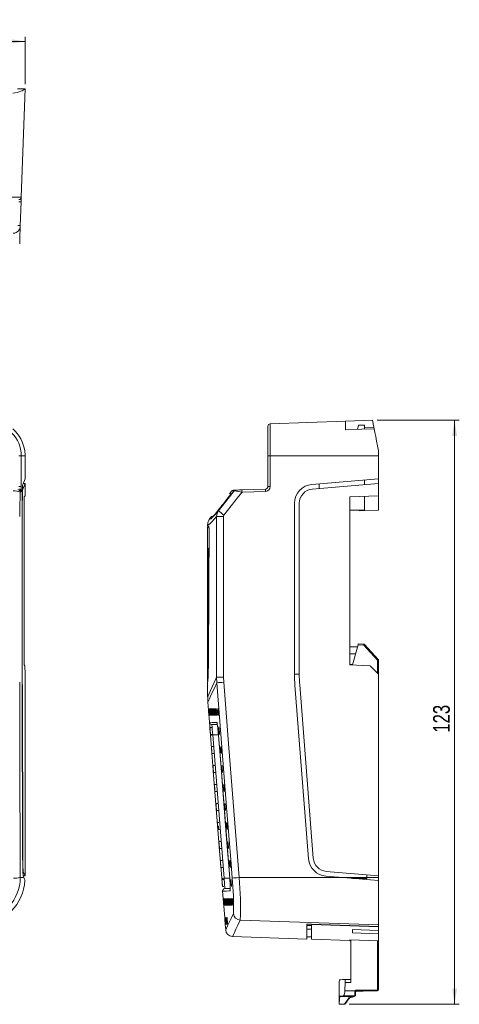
# Model space of a CAD drawing. Header units: millimetres. Extents: x 81 to 359, y 52 to 259.
# Tile 6 of 6: x 266 to 359, y 52 to 259. Entities that reach past the tile are written whole.
import ezdxf

# ---------------------------------------------------------------- set-up
doc = ezdxf.new("R2010")
doc.units = ezdxf.units.MM
doc.styles.add('SLDTEXTSTYLE0', font='TXT', dxfattribs={"width": 0.75})
doc.dimstyles.new('SLDDIMSTYLE0', dxfattribs={"dimtxt": 3.5, "dimasz": 3.302, "dimexe": 0, "dimexo": 0.0625, "dimgap": 0.875, "dimtad": 1, "dimrnd": 1e-09, "dimzin": 12, "dimdsep": 46, "dimtxsty": 'SLDTEXTSTYLE0', "dimsah": 1, "dimcen": 0.09, "dimadec": 0, "dimazin": 3, "dimtfac": 1, "dimtofl": 0, "dimtmove": 0, "dimatfit": 3, "dimfxl": 1, "dimfrac": 2, "dimtolj": 1, "dimtzin": 12, "dimarcsym": 0})
doc.dimstyles.new('SLDDIMSTYLE1', dxfattribs={"dimtxt": 3.5, "dimasz": 3.302, "dimexe": 0, "dimexo": 0.0625, "dimgap": 0.875, "dimtad": 1, "dimdec": 1, "dimrnd": 1e-09, "dimzin": 12, "dimdsep": 46, "dimtxsty": 'SLDTEXTSTYLE0', "dimsah": 1, "dimcen": 0.09, "dimadec": 0, "dimazin": 3, "dimtfac": 1, "dimtdec": 1, "dimtofl": 0, "dimtmove": 0, "dimatfit": 3, "dimfxl": 1, "dimfrac": 2, "dimtolj": 1, "dimtzin": 12, "dimarcsym": 0})

# ---------------------------------------------------------------- blocks, each defined once
blk = doc.blocks.new('*D1')
at = {"color": 7, "linetype": 'Continuous', "lineweight": 0}
for p, q in [((81.4, 245.49), (81.4, 255.49)), ((267.4, 245.49), (267.4, 255.49)), ((267.4, 254.49), (81.4, 254.49))]:
    blk.add_line(p, q, dxfattribs=at)
for points in [[(81.4, 254.49), (84.7, 253.98), (84.7, 255)], [(267.4, 254.49), (264.1, 255), (264.1, 253.98)]]:
    blk.add_solid(points, dxfattribs=at)
at = {"color": 7, "linetype": 'Continuous', "lineweight": 0, "insert": (170.49, 259, 8.39), "char_height": 3.5, "attachment_point": 1, "style": 'SLDTEXTSTYLE0'}
blk.add_mtext('186', dxfattribs=at)
blk = doc.blocks.new('*D2')
at = {"color": 7, "linetype": 'Continuous', "lineweight": 0}
for p, q in [((341.55, 174.69), (358.84, 174.69)), ((357.84, 51.71), (357.84, 174.69)), ((335.64, 51.71), (358.84, 51.71))]:
    blk.add_line(p, q, dxfattribs=at)
for points in [[(357.84, 174.69), (357.33, 171.38), (358.35, 171.38)], [(357.84, 51.71), (358.35, 55.01), (357.33, 55.01)]]:
    blk.add_solid(points, dxfattribs=at)
at = {"color": 7, "linetype": 'Continuous', "lineweight": 0, "insert": (353.33, 108.9, 0.1), "char_height": 3.5, "attachment_point": 1, "rotation": 90, "style": 'SLDTEXTSTYLE0'}
blk.add_mtext('123', dxfattribs=at)

msp = doc.modelspace()

# ---------------------------------------------------------------- linework, layer by layer
at = {"color": 7, "linetype": 'Continuous', "lineweight": 15}
for p, q in [((265.812, 244.492), (267.331, 244.492)), ((266.601, 221.674), (267.398, 244.492)), ((267.398, 244.492), (267.331, 244.492)), ((259.898, 221.674), (266.601, 221.674)), ((266.567, 220.709), (266.393, 215.731)), ((319.02, 173.934), (334.838, 174.486)), ((334.838, 174.486), (340.547, 174.686)), ((334.838, 172.691), (334.838, 174.486)), ((340.841, 173.211), (340.547, 174.686)), ((318.538, 167.231), (318.538, 173.434)), ((319.02, 173.934), (319.02, 167.231)), ((337.599, 173.686), (337.416, 172.771)), ((338.838, 173.686), (337.599, 173.686)), ((338.838, 173.686), (338.838, 172.824)), ((340.841, 173.211), (338.838, 173.177)), ((338.838, 172.824), (340.904, 172.896)), ((340.841, 173.211), (340.904, 172.896)), ((340.904, 172.896), (340.908, 172.88)), ((341.838, 167.231), (341.838, 168.231)), ((266.101, 167.231), (266.601, 167.231)), ((266.601, 167.231), (266.601, 160.714)), ((266.601, 167.231), (267.398, 167.231)), ((267.398, 162.381), (267.398, 167.231)), ((318.538, 167.231), (319.02, 167.231)), ((318.538, 160.714), (318.538, 167.231)), ((319.02, 167.231), (319.02, 160.714)), ((319.02, 167.231), (341.838, 167.231)), ((341.838, 162.381), (341.838, 167.231)), ((266.907, 161.192), (267.398, 162.381)), ((327.8, 161.192), (341.838, 162.381)), ((338.838, 162.127), (338.838, 161.123)), ((341.838, 162.381), (341.838, 161.378)), ((266.101, 160.714), (266.601, 160.714)), ((266.567, 159.714), (266.393, 159.54)), ((267.398, 161.378), (266.91, 160.195)), ((266.984, 161.378), (267.398, 161.378)), ((267.398, 158.802), (267.398, 161.378)), ((310.91, 159.824), (310.443, 159.233)), ((313.076, 160.04), (318.055, 160.214)), ((318.055, 159.714), (313.076, 159.54)), ((318.538, 160.714), (319.02, 160.714)), ((341.838, 161.378), (327.884, 160.195)), ((329.338, 160.318), (329.338, 161.322)), ((341.838, 158.802), (341.838, 161.378)), ((267.398, 158.802), (267.187, 158.592)), ((267.187, 158.592), (267.187, 123.21)), ((310.458, 158.731), (308.458, 156.131)), ((310.847, 159.261), (309.103, 157.055)), ((309.378, 157.403), (310.394, 158.687)), ((309.378, 157.403), (310.394, 158.687)), ((310.101, 158.317), (309.378, 157.403)), ((310.101, 158.317), (309.378, 157.403)), ((309.381, 157.403), (310.396, 158.687)), ((310.103, 158.317), (309.381, 157.403)), ((309.383, 157.403), (309.578, 157.65)), ((310.107, 158.317), (309.386, 157.403)), ((309.387, 157.403), (310.399, 158.687)), ((309.395, 157.403), (310.405, 158.687)), ((310.113, 158.317), (309.395, 157.403)), ((309.604, 157.666), (309.398, 157.403)), ((309.399, 157.403), (309.605, 157.666)), ((310.122, 158.317), (309.406, 157.403)), ((309.407, 157.403), (310.412, 158.687)), ((309.578, 157.65), (309.577, 157.65)), ((309.771, 157.88), (309.603, 157.666)), ((309.603, 157.666), (309.604, 157.666)), ((309.605, 157.666), (309.604, 157.666)), ((309.605, 157.666), (309.606, 157.666)), ((309.606, 157.666), (309.774, 157.88)), ((309.699, 157.798), (309.675, 157.768)), ((309.718, 157.798), (309.695, 157.77)), ((310.394, 158.671), (309.771, 157.88)), ((309.773, 157.88), (309.771, 157.88)), ((309.772, 157.88), (310.108, 158.308)), ((309.773, 157.88), (309.772, 157.88)), ((309.773, 157.88), (310.394, 158.671)), ((310.108, 158.308), (309.773, 157.88)), ((309.774, 157.88), (309.773, 157.88)), ((309.773, 157.88), (309.773, 157.88)), ((309.844, 157.96), (309.821, 157.93)), ((309.998, 158.177), (309.841, 157.977)), ((310.401, 158.671), (309.844, 157.96)), ((310.133, 158.358), (309.938, 158.111)), ((310.135, 158.358), (309.94, 158.111)), ((309.94, 158.111), (310.103, 158.317)), ((310.139, 158.358), (309.944, 158.111)), ((310.145, 158.358), (309.95, 158.111)), ((310.153, 158.358), (309.959, 158.111)), ((310.133, 158.358), (309.96, 158.139)), ((310.028, 158.194), (310.208, 158.424)), ((310.09, 158.3), (310.071, 158.275)), ((310.13, 158.345), (310.102, 158.308)), ((310.109, 158.308), (310.108, 158.308)), ((310.133, 158.358), (310.133, 158.358)), ((310.141, 158.358), (310.31, 158.572)), ((310.208, 158.424), (310.209, 158.424)), ((310.209, 158.424), (310.402, 158.671)), ((310.394, 158.687), (310.394, 158.687)), ((310.394, 158.687), (310.394, 158.687)), ((310.394, 158.671), (310.394, 158.671)), ((310.396, 158.687), (310.395, 158.687)), ((310.399, 158.687), (310.399, 158.687)), ((310.402, 158.671), (310.401, 158.671)), ((310.405, 158.687), (310.405, 158.687)), ((310.412, 158.687), (310.412, 158.687)), ((310.446, 159.231), (310.84, 159.231)), ((341.838, 158.802), (335.803, 158.592)), ((335.803, 158.592), (335.803, 123.21)), ((338.838, 158.698), (338.838, 155.731)), ((341.838, 155.731), (341.838, 158.802)), ((266.779, 121.238), (266.779, 157.206)), ((266.814, 157.206), (266.814, 121.238)), ((308.087, 155.771), (307.465, 154.985)), ((308.087, 155.771), (309.103, 157.055)), ((309.103, 157.055), (308.087, 155.771)), ((308.087, 155.771), (308.087, 155.771)), ((308.087, 155.771), (308.087, 155.771)), ((309.103, 157.055), (309.103, 157.055)), ((309.468, 157.517), (309.364, 157.386)), ((309.378, 157.403), (309.378, 157.403)), ((309.378, 157.403), (309.378, 157.403)), ((309.381, 157.403), (309.383, 157.403)), ((309.381, 157.403), (309.381, 157.403)), ((309.386, 157.403), (309.387, 157.403)), ((309.395, 157.403), (309.395, 157.403)), ((309.398, 157.403), (309.399, 157.403)), ((309.406, 157.403), (309.407, 157.403)), ((324.138, 121.238), (324.138, 157.206)), ((325.138, 157.206), (325.138, 121.238)), ((338.838, 155.731), (335.803, 155.731)), ((337.815, 155.731), (337.84, 155.591)), ((337.84, 155.591), (341.838, 155.731)), ((306.627, 154.41), (306.226, 153.903)), ((306.929, 154.41), (306.627, 154.41)), ((306.932, 154.411), (306.929, 154.41)), ((307.728, 154.416), (309.175, 154.416)), ((305.831, 152.396), (306.11, 152.392)), ((305.835, 152.714), (305.835, 152.396)), ((305.835, 152.162), (305.835, 147.731)), ((305.939, 131.731), (305.938, 146.731)), ((305.836, 130.731), (305.836, 119.818)), ((335.803, 126.945), (337.383, 126.945)), ((337.504, 127.394), (336.375, 123.18)), ((338.709, 127.331), (337.504, 127.394)), ((337.557, 127.592), (338.716, 127.531)), ((341.641, 124.178), (338.709, 127.331)), ((338.852, 127.467), (341.784, 124.314)), ((335.803, 125.471), (336.988, 125.471)), ((267.187, 123.21), (267.337, 122.985)), ((267.337, 122.985), (267.398, 121.244)), ((335.803, 123.274), (336.4, 123.274)), ((335.803, 123.21), (340.097, 122.985)), ((340.097, 122.985), (341.838, 121.244)), ((341.838, 124.178), (341.641, 124.178)), ((341.838, 124.178), (341.838, 121.244)), ((267.398, 78.75), (267.398, 121.244)), ((307.775, 119.405), (307.728, 120.585)), ((309.175, 120.585), (309.216, 119.522)), ((325.138, 121.244), (324.138, 121.244)), ((341.838, 78.75), (341.838, 121.244)), ((266.883, 82.359), (266.783, 118.893)), ((266.818, 118.971), (266.918, 82.438)), ((305.836, 119.574), (305.837, 116.493)), ((327.094, 82.359), (324.229, 118.893)), ((325.226, 118.971), (328.091, 82.438)), ((305.882, 115.312), (306.213, 111.086)), ((306.64, 109.981), (306.339, 109.981)), ((306.456, 108.481), (306.757, 108.481)), ((306.757, 108.481), (306.806, 108.481)), ((306.806, 108.481), (306.874, 108.481)), ((306.928, 108.421), (307.943, 108.421)), ((308.122, 108.382), (308.123, 108.382)), ((306.937, 105.981), (306.635, 105.981)), ((306.976, 105.981), (306.937, 105.981)), ((307.034, 105.981), (306.976, 105.981)), ((306.752, 104.481), (307.054, 104.481)), ((307.054, 104.481), (307.093, 104.481)), ((307.093, 104.481), (307.194, 104.481)), ((307.268, 101.981), (306.966, 101.981)), ((307.316, 101.981), (307.268, 101.981)), ((307.385, 101.981), (307.316, 101.981)), ((307.083, 100.481), (307.384, 100.481)), ((307.384, 100.481), (307.433, 100.481)), ((307.433, 100.481), (307.501, 100.481)), ((307.564, 97.981), (307.263, 97.981)), ((307.603, 97.981), (307.564, 97.981)), ((307.662, 97.981), (307.603, 97.981)), ((307.379, 96.481), (307.681, 96.481)), ((307.681, 96.481), (307.72, 96.481)), ((307.72, 96.481), (307.821, 96.481)), ((307.895, 93.981), (307.593, 93.981)), ((307.944, 93.981), (307.895, 93.981)), ((308.012, 93.981), (307.944, 93.981)), ((307.71, 92.481), (308.012, 92.481)), ((308.012, 92.481), (308.06, 92.481)), ((308.06, 92.481), (308.129, 92.481)), ((308.191, 89.981), (307.89, 89.981)), ((308.007, 88.481), (308.308, 88.481)), ((308.522, 85.981), (308.221, 85.981)), ((308.571, 85.981), (308.522, 85.981)), ((308.639, 85.981), (308.571, 85.981)), ((308.337, 84.481), (308.639, 84.481)), ((308.639, 84.481), (308.688, 84.481)), ((308.688, 84.481), (308.756, 84.481)), ((308.819, 81.981), (308.517, 81.981)), ((308.858, 81.981), (308.819, 81.981)), ((308.916, 81.981), (308.858, 81.981)), ((308.994, 81.981), (308.916, 81.981)), ((267.013, 79.683), (267.398, 78.75)), ((308.634, 80.481), (308.935, 80.481)), ((308.935, 80.481), (308.974, 80.481)), ((308.974, 80.481), (309.076, 80.481)), ((309.076, 80.481), (309.111, 80.481)), ((330.828, 79.683), (341.838, 78.75)), ((339.338, 78.962), (339.338, 78.382)), ((266.371, 78.382), (267.136, 78.382)), ((266.995, 78.75), (267.398, 78.75)), ((267.136, 78.382), (267.01, 78.686)), ((309.149, 77.981), (308.848, 77.981)), ((309.295, 78.231), (310.31, 78.231)), ((310.488, 78.192), (310.488, 78.192)), ((312.447, 78.382), (334.333, 78.382)), ((334.333, 78.382), (330.744, 78.686)), ((339.338, 78.382), (334.333, 78.382)), ((336.338, 78.212), (339.338, 78.212)), ((338.838, 78.212), (338.838, 78.001)), ((339.338, 78.382), (339.338, 78.212)), ((339.338, 78.382), (341.838, 78.382)), ((341.838, 78.75), (341.838, 78.382)), ((341.838, 78.382), (341.838, 77.746)), ((341.838, 68.417), (341.838, 77.746)), ((308.965, 76.481), (309.266, 76.481)), ((309.001, 75.534), (309.436, 69.979)), ((309.03, 75.536), (309.005, 75.536)), ((309.498, 69.191), (309.482, 69.397)), ((309.553, 68.49), (309.639, 67.391)), ((309.553, 68.481), (309.554, 68.481)), ((312.709, 69.431), (341.838, 68.417)), ((326.738, 65.424), (326.738, 68.589)), ((327.738, 68.474), (327.738, 68.556)), ((327.738, 68.474), (327.738, 65.389)), ((327.738, 68.474), (341.838, 68.022)), ((327.738, 68.265), (326.738, 68.265)), ((327.738, 67.539), (326.738, 67.539)), ((336.338, 66.74), (336.338, 67.442)), ((336.338, 67.442), (341.838, 67.263)), ((336.338, 66.74), (341.838, 66.537)), ((341.838, 68.102), (341.838, 68.417)), ((341.838, 68.022), (341.838, 68.102)), ((341.838, 68.022), (341.838, 67.263)), ((341.838, 66.537), (341.838, 67.263)), ((341.838, 66.537), (341.838, 65.062)), ((311.086, 65.971), (326.738, 65.424)), ((326.738, 65.897), (327.738, 65.897)), ((327.736, 65.389), (335.803, 65.108)), ((341.838, 65.062), (335.803, 65.269)), ((335.803, 65.269), (335.803, 65.12)), ((335.803, 65.12), (335.803, 65.103)), ((336.003, 65.096), (335.803, 65.103)), ((335.803, 65.09), (336.003, 65.083)), ((336.003, 65.259), (336.003, 56.279)), ((341.838, 65.062), (341.838, 54.789)), ((334.715, 54.502), (334.805, 56.258)), ((333.503, 55.405), (333.503, 51.715)), ((337.003, 54.409), (337.003, 53.689)), ((337.101, 54.511), (337.101, 54.431)), ((341.641, 54.507), (341.641, 54.589)), ((341.838, 54.789), (341.838, 54.707)), ((335.654, 52.93), (335.712, 53.011)), ((335.97, 53.187), (336.006, 53.187)), ((335.971, 53.154), (336.007, 53.155)), ((336.777, 53.425), (336.806, 53.426)), ((336.806, 53.426), (336.806, 53.489)), ((333.503, 51.687), (334.654, 51.707)), ((334.797, 51.787), (334.8, 51.79))]:
    msp.add_line(p, q, dxfattribs=at)
at = {"color": 8, "linetype": 'Continuous', "lineweight": 15}
for p, q in [((266.826, 160.195), (266.91, 160.195)), ((266.779, 157.206), (266.814, 157.206)), ((305.929, 147.731), (305.835, 147.731)), ((305.836, 130.731), (305.929, 130.731)), ((341.641, 121.441), (341.641, 124.178)), ((266.779, 121.238), (266.814, 121.238)), ((266.782, 118.971), (266.818, 118.971)), ((307.943, 108.421), (308.139, 108.421)), ((266.883, 82.438), (266.918, 82.438)), ((266.929, 79.683), (267.013, 79.683)), ((310.31, 78.231), (310.504, 78.231)), ((341.641, 54.73), (341.641, 65.069)), ((337.08, 54.627), (337.101, 54.627))]:
    msp.add_line(p, q, dxfattribs=at)
at = {"color": 7, "linetype": 'Continuous', "lineweight": 15, "flags": 128}
for points in [[(266.601, 221.674), (266.6, 221.656), (266.598, 221.601), (266.595, 221.513), (266.591, 221.394), (266.586, 221.248), (266.58, 221.081), (266.574, 220.899), (266.567, 220.709)], [(266.393, 215.731), (266.369, 215.023), (266.315, 213.48), (266.261, 211.937)], [(266.261, 211.937), (266.258, 211.856), (266.257, 211.829)], [(340.908, 172.88), (338.337, 172.8), (334.838, 172.691)], [(341.838, 168.231), (341.626, 169.289), (341.423, 170.304), (341.233, 171.253), (341.06, 172.118), (340.908, 172.88)], [(308.158, 155.656), (309.699, 157.613), (311.243, 159.575), (311.426, 159.806)], [(311.265, 159.977), (311.257, 159.976), (311.39, 159.981), (311.801, 159.995)], [(311.801, 159.995), (311.825, 159.996), (311.943, 160), (312.181, 160.009), (312.58, 160.023), (313.076, 160.04)], [(266.393, 159.54), (266.369, 158.645), (266.315, 156.686), (266.261, 154.727)], [(313.076, 159.54), (312.368, 158.645), (310.826, 156.686), (309.283, 154.727)], [(309.813, 157.949), (309.648, 157.74), (309.455, 157.496), (309.381, 157.403)], [(309.468, 157.517), (309.596, 157.68), (309.735, 157.855), (309.878, 158.036)], [(309.577, 157.65), (309.67, 157.768), (309.754, 157.874), (309.866, 158.016)], [(309.977, 158.156), (309.903, 158.063), (309.858, 158.005), (309.813, 157.949)], [(309.866, 158.016), (309.961, 158.135), (310.03, 158.222), (310.121, 158.338)], [(309.878, 158.036), (310.047, 158.249), (310.17, 158.404), (310.289, 158.555)], [(309.938, 158.111), (309.982, 158.166), (310.036, 158.235), (310.079, 158.289)], [(309.938, 158.111), (309.981, 158.166), (310.036, 158.235), (310.079, 158.289)], [(310.094, 158.305), (310.047, 158.245), (310.012, 158.2), (309.977, 158.156)], [(310.124, 158.336), (310.066, 158.263), (310.034, 158.222), (310.014, 158.197), (310.002, 158.182), (309.998, 158.177), (309.998, 158.177)], [(310.394, 158.687), (310.279, 158.541), (310.162, 158.394), (310.133, 158.358)], [(310.394, 158.687), (310.278, 158.541), (310.162, 158.394), (310.133, 158.358)], [(310.395, 158.687), (310.28, 158.541), (310.164, 158.394), (310.135, 158.358)], [(310.399, 158.687), (310.284, 158.541), (310.167, 158.394), (310.139, 158.358)], [(310.289, 158.555), (310.36, 158.644), (310.386, 158.678), (310.393, 158.687)], [(306.818, 154.209), (307.198, 154.621), (308.158, 155.656)], [(308.067, 155.632), (307.466, 154.987), (306.932, 154.411)], [(307.728, 154.416), (307.838, 155.071), (308.158, 155.656)], [(308.074, 155.755), (308.094, 155.78), (308.159, 155.862), (308.263, 155.993), (308.434, 156.209), (308.594, 156.412)], [(308.589, 156.406), (308.349, 156.103), (308.222, 155.942), (308.136, 155.834), (308.085, 155.769), (308.074, 155.755)], [(308.599, 156.418), (308.42, 156.192), (308.341, 156.092), (308.277, 156.012), (308.251, 155.978), (308.243, 155.969)], [(308.243, 155.969), (308.255, 155.984), (308.29, 156.028), (308.358, 156.113), (308.465, 156.249), (308.595, 156.414)], [(308.847, 156.732), (308.746, 156.604), (308.668, 156.506), (308.589, 156.406)], [(308.594, 156.412), (308.833, 156.714), (308.965, 156.881), (309.052, 156.991), (309.105, 157.058), (309.116, 157.072)], [(308.595, 156.414), (308.777, 156.644), (308.851, 156.738), (308.912, 156.814), (308.938, 156.848), (308.946, 156.858)], [(308.946, 156.858), (308.935, 156.844), (308.9, 156.798), (308.84, 156.723), (308.74, 156.596), (308.599, 156.418)], [(309.076, 157.021), (308.995, 156.92), (308.926, 156.832), (308.847, 156.732)], [(266.261, 154.727), (266.258, 154.58), (266.257, 154.416)], [(307.728, 120.585), (307.728, 123.585), (307.728, 135.585), (307.728, 145), (307.728, 154.416)], [(309.283, 154.727), (309.202, 154.58), (309.175, 154.416)], [(309.175, 154.416), (309.175, 144.971), (309.175, 135.527), (309.175, 120.585)], [(306.11, 152.162), (305.961, 152.162), (305.835, 152.162), (305.839, 152.162)], [(305.875, 152.396), (305.852, 152.396), (305.955, 152.396), (305.985, 152.396), (306.11, 152.396)], [(306.025, 128.427), (306.064, 135.494), (306.102, 142.629), (306.138, 149.863)], [(306.142, 149.798), (306.101, 141.775), (306.065, 135.015), (306.028, 128.337)], [(305.835, 147.731), (305.836, 139.992), (305.836, 130.731)], [(337.504, 127.394), (337.514, 127.433), (337.524, 127.47), (337.533, 127.504), (337.541, 127.534), (337.548, 127.558), (337.553, 127.577), (337.556, 127.588), (337.557, 127.592)], [(305.929, 124.346), (305.928, 124.483), (305.927, 124.635), (305.925, 124.83), (305.923, 124.982), (305.918, 125.165), (305.914, 125.275), (305.909, 125.333), (305.905, 125.345), (305.9, 125.312), (305.896, 125.232), (305.892, 125.092), (305.89, 124.979), (305.888, 124.762), (305.887, 124.617), (305.886, 124.469), (305.886, 124.34), (305.886, 124.211), (305.887, 124.061), (305.888, 123.867), (305.89, 123.717), (305.894, 123.535), (305.898, 123.423), (305.902, 123.362), (305.906, 123.346), (305.911, 123.371), (305.915, 123.442), (305.92, 123.567), (305.922, 123.655), (305.924, 123.768), (305.927, 123.98), (305.928, 124.118), (305.928, 124.286), (305.929, 124.346)], [(307.728, 120.585), (307.766, 120.585), (307.854, 120.585), (307.991, 120.585), (308.17, 120.585), (308.386, 120.585), (308.631, 120.585), (308.897, 120.585), (309.175, 120.585)], [(266.258, 119.522), (266.296, 105.678), (266.371, 78.382)], [(305.844, 119.818), (305.84, 119.809), (305.896, 119.931)], [(305.896, 119.696), (305.847, 119.589), (305.84, 119.574)], [(311.006, 78.265), (310.771, 81.256), (309.832, 93.219), (307.775, 119.405)], [(309.216, 119.522), (310.304, 105.678), (312.447, 78.382)], [(305.847, 116.493), (305.857, 115.692), (305.893, 115.313)], [(305.989, 113.979), (305.989, 113.981), (305.993, 113.935), (306.003, 113.811), (306.018, 113.622), (306.036, 113.388), (306.049, 113.231)], [(306.008, 113.979), (306.008, 113.981), (306.013, 113.935), (306.024, 113.811), (306.039, 113.622), (306.058, 113.388), (306.071, 113.231)], [(306.047, 113.979), (306.047, 113.981), (306.053, 113.935), (306.064, 113.811), (306.08, 113.622), (306.1, 113.388), (306.112, 113.231)], [(306.106, 113.979), (306.106, 113.981), (306.112, 113.936), (306.124, 113.812), (306.141, 113.622), (306.16, 113.388), (306.173, 113.231)], [(306.184, 113.979), (306.184, 113.981), (306.191, 113.936), (306.204, 113.812), (306.221, 113.622), (306.241, 113.388), (306.253, 113.231)], [(306.281, 113.979), (306.281, 113.981), (306.289, 113.936), (306.303, 113.812), (306.321, 113.623), (306.341, 113.389), (306.353, 113.231)], [(306.398, 113.979), (306.398, 113.981), (306.407, 113.936), (306.421, 113.812), (306.44, 113.623), (306.46, 113.389), (306.473, 113.231)], [(306.534, 113.979), (306.535, 113.981), (306.544, 113.936), (306.559, 113.812), (306.578, 113.623), (306.599, 113.389), (306.612, 113.231)], [(306.69, 113.979), (306.69, 113.981), (306.701, 113.936), (306.717, 113.812), (306.736, 113.623), (306.757, 113.389), (306.77, 113.231)], [(306.866, 113.979), (306.866, 113.981), (306.877, 113.936), (306.894, 113.813), (306.914, 113.623), (306.935, 113.389), (306.948, 113.231)], [(307.061, 113.98), (307.061, 113.981), (307.073, 113.936), (307.09, 113.813), (307.111, 113.623), (307.132, 113.389), (307.145, 113.231)], [(307.275, 113.98), (307.275, 113.981), (307.288, 113.936), (307.306, 113.813), (307.327, 113.624), (307.349, 113.389), (307.362, 113.231)], [(307.509, 113.98), (307.509, 113.981), (307.523, 113.937), (307.541, 113.813), (307.563, 113.624), (307.585, 113.389), (307.598, 113.231)], [(307.762, 113.98), (307.763, 113.981), (307.777, 113.937), (307.796, 113.813), (307.818, 113.624), (307.841, 113.39), (307.854, 113.231)], [(308.035, 113.98), (308.035, 113.981), (308.051, 113.937), (308.071, 113.813), (308.093, 113.624), (308.116, 113.39), (308.129, 113.231)], [(306.339, 109.979), (306.339, 109.981), (306.341, 109.935), (306.349, 109.811), (306.363, 109.621), (306.381, 109.388), (306.393, 109.231)], [(307.896, 110.605), (307.563, 110.611), (307.058, 110.619), (306.772, 110.624), (306.721, 110.625)], [(307.844, 110.905), (307.844, 110.907), (307.853, 110.868), (307.878, 110.727), (307.917, 110.456), (307.958, 110.123)], [(308.21, 109.98), (308.21, 109.981), (308.225, 109.937), (308.245, 109.813), (308.267, 109.624), (308.29, 109.39), (308.303, 109.231)], [(308.805, 78.192), (308.727, 79.189), (308.414, 83.176), (307.164, 99.127), (306.438, 108.382)], [(306.928, 108.421), (308.111, 93.326), (309.295, 78.231)], [(308.122, 108.382), (308.726, 100.677), (310.488, 78.192)], [(308.123, 108.382), (308.201, 107.385), (308.513, 103.397), (309.763, 87.446), (310.488, 78.192)], [(306.635, 105.979), (306.635, 105.981), (306.638, 105.935), (306.646, 105.811), (306.66, 105.621), (306.678, 105.388), (306.691, 105.231)], [(308.39, 105.98), (308.39, 105.981), (308.404, 105.937), (308.423, 105.813), (308.446, 105.624), (308.468, 105.39), (308.481, 105.231)], [(308.663, 105.98), (308.663, 105.981), (308.678, 105.937), (308.698, 105.813), (308.721, 105.624), (308.743, 105.39), (308.757, 105.231)], [(306.966, 101.979), (306.966, 101.981), (306.968, 101.935), (306.976, 101.811), (306.99, 101.621), (307.008, 101.388), (307.02, 101.231)], [(308.837, 101.98), (308.837, 101.981), (308.852, 101.937), (308.872, 101.813), (308.894, 101.624), (308.917, 101.39), (308.93, 101.231)], [(307.263, 97.979), (307.262, 97.981), (307.265, 97.935), (307.274, 97.811), (307.288, 97.621), (307.306, 97.388), (307.318, 97.231)], [(309.017, 97.98), (309.017, 97.981), (309.031, 97.937), (309.051, 97.813), (309.073, 97.624), (309.095, 97.39), (309.109, 97.231)], [(309.29, 97.98), (309.29, 97.981), (309.305, 97.937), (309.325, 97.813), (309.348, 97.624), (309.371, 97.39), (309.384, 97.231)], [(307.593, 93.979), (307.593, 93.981), (307.595, 93.935), (307.603, 93.811), (307.617, 93.621), (307.635, 93.388), (307.647, 93.231)], [(309.465, 93.98), (309.465, 93.981), (309.479, 93.937), (309.499, 93.813), (309.522, 93.624), (309.544, 93.39), (309.557, 93.231)], [(307.89, 89.979), (307.89, 89.981), (307.892, 89.935), (307.901, 89.811), (307.915, 89.621), (307.933, 89.388), (307.945, 89.231)], [(309.644, 89.98), (309.644, 89.981), (309.659, 89.937), (309.678, 89.813), (309.7, 89.624), (309.723, 89.39), (309.736, 89.231)], [(309.917, 89.98), (309.917, 89.981), (309.932, 89.937), (309.952, 89.813), (309.975, 89.624), (309.998, 89.39), (310.011, 89.231)], [(308.221, 85.979), (308.22, 85.981), (308.222, 85.935), (308.231, 85.811), (308.245, 85.621), (308.262, 85.388), (308.275, 85.231)], [(310.092, 85.98), (310.092, 85.981), (310.107, 85.937), (310.126, 85.813), (310.149, 85.624), (310.171, 85.39), (310.185, 85.231)], [(308.517, 81.979), (308.517, 81.981), (308.519, 81.935), (308.528, 81.811), (308.542, 81.621), (308.56, 81.388), (308.572, 81.231)], [(310.271, 81.98), (310.272, 81.981), (310.286, 81.937), (310.305, 81.813), (310.327, 81.624), (310.35, 81.39), (310.363, 81.231)], [(310.544, 81.98), (310.544, 81.981), (310.56, 81.937), (310.58, 81.813), (310.602, 81.624), (310.625, 81.39), (310.638, 81.231)], [(308.848, 77.979), (308.848, 77.981), (308.85, 77.935), (308.858, 77.811), (308.872, 77.621), (308.89, 77.388), (308.902, 77.231)], [(309.295, 78.231), (309.341, 77.753), (309.357, 77.581)], [(310.719, 77.98), (310.719, 77.981), (310.734, 77.937), (310.754, 77.813), (310.776, 77.624), (310.799, 77.39), (310.812, 77.231)], [(341.838, 77.746), (339.316, 77.96), (336.814, 78.172), (334.333, 78.382)], [(308.997, 75.658), (309.002, 75.589), (309.004, 75.559), (309.004, 75.559)], [(309.469, 76.074), (309.534, 76.075), (309.819, 76.08), (310.324, 76.089), (310.606, 76.094)], [(310.606, 76.093), (310.299, 76.088), (309.643, 76.077), (309.469, 76.073)], [(310.604, 76.219), (310.609, 75.914), (310.606, 75.752), (310.603, 75.718), (310.603, 75.719)], [(309.125, 73.979), (309.125, 73.981), (309.129, 73.935), (309.139, 73.811), (309.154, 73.622), (309.173, 73.388), (309.185, 73.231)], [(309.144, 73.979), (309.144, 73.981), (309.149, 73.935), (309.16, 73.811), (309.176, 73.622), (309.194, 73.388), (309.207, 73.231)], [(309.183, 73.979), (309.183, 73.981), (309.189, 73.935), (309.2, 73.811), (309.217, 73.622), (309.236, 73.388), (309.248, 73.231)], [(309.242, 73.979), (309.242, 73.981), (309.248, 73.936), (309.26, 73.812), (309.277, 73.622), (309.297, 73.388), (309.309, 73.231)], [(309.32, 73.979), (309.32, 73.981), (309.327, 73.936), (309.34, 73.812), (309.357, 73.622), (309.377, 73.388), (309.39, 73.231)], [(309.417, 73.979), (309.417, 73.981), (309.425, 73.936), (309.439, 73.812), (309.457, 73.623), (309.477, 73.389), (309.489, 73.231)], [(309.534, 73.979), (309.534, 73.981), (309.543, 73.936), (309.557, 73.812), (309.576, 73.623), (309.596, 73.389), (309.609, 73.231)], [(309.786, 72.486), (309.786, 72.486), (309.774, 72.556), (309.758, 72.702), (309.738, 72.908), (309.718, 73.151), (309.698, 73.403), (309.682, 73.636), (309.672, 73.822), (309.668, 73.941)], [(309.671, 73.979), (309.671, 73.981), (309.68, 73.936), (309.695, 73.812), (309.714, 73.623), (309.735, 73.389), (309.748, 73.231)], [(309.827, 73.979), (309.827, 73.981), (309.837, 73.936), (309.853, 73.812), (309.872, 73.623), (309.893, 73.389), (309.906, 73.231)], [(310.002, 73.979), (310.002, 73.981), (310.013, 73.936), (310.03, 73.813), (310.05, 73.623), (310.071, 73.389), (310.084, 73.231)], [(310.197, 73.98), (310.197, 73.981), (310.209, 73.936), (310.226, 73.813), (310.247, 73.623), (310.268, 73.389), (310.281, 73.231)], [(310.411, 73.98), (310.411, 73.981), (310.424, 73.936), (310.442, 73.813), (310.463, 73.624), (310.485, 73.389), (310.498, 73.231)], [(310.645, 73.98), (310.645, 73.981), (310.659, 73.937), (310.678, 73.813), (310.699, 73.624), (310.721, 73.389), (310.735, 73.231)], [(310.899, 73.98), (310.899, 73.981), (310.913, 73.937), (310.932, 73.813), (310.955, 73.624), (310.977, 73.39), (310.99, 73.231)], [(311.172, 73.98), (311.172, 73.981), (311.187, 73.937), (311.207, 73.813), (311.23, 73.624), (311.252, 73.39), (311.266, 73.231)], [(309.436, 69.979), (309.436, 69.981), (309.44, 69.935), (309.449, 69.811), (309.464, 69.622), (309.483, 69.388), (309.495, 69.231)], [(309.446, 69.979), (309.446, 69.981), (309.45, 69.935), (309.461, 69.811), (309.476, 69.622), (309.495, 69.388), (309.507, 69.231)], [(309.475, 69.979), (309.475, 69.981), (309.48, 69.935), (309.491, 69.811), (309.507, 69.622), (309.526, 69.388), (309.539, 69.231)], [(309.495, 69.231), (309.514, 68.982), (309.532, 68.761), (309.545, 68.594), (309.552, 68.499), (309.553, 68.49)], [(309.524, 69.979), (309.524, 69.981), (309.53, 69.936), (309.542, 69.812), (309.558, 69.622), (309.577, 69.388), (309.59, 69.231)], [(309.592, 69.979), (309.592, 69.981), (309.599, 69.936), (309.611, 69.812), (309.628, 69.622), (309.648, 69.388), (309.661, 69.231)], [(309.68, 69.979), (309.68, 69.981), (309.687, 69.936), (309.701, 69.812), (309.718, 69.623), (309.738, 69.389), (309.751, 69.231)], [(309.787, 69.979), (309.787, 69.981), (309.795, 69.936), (309.809, 69.812), (309.827, 69.623), (309.848, 69.389), (309.86, 69.231)], [(309.914, 69.979), (309.914, 69.981), (309.923, 69.936), (309.938, 69.812), (309.956, 69.623), (309.977, 69.389), (309.99, 69.231)], [(326.738, 68.589), (327.737, 68.556), (341.838, 68.102)], [(333.504, 55.405), (333.504, 55.403), (333.513, 55.552), (333.531, 55.84), (333.556, 56.276), (333.566, 56.464)], [(333.622, 56.867), (333.589, 56.754), (333.566, 56.464)], [(333.622, 56.867), (333.861, 56.871), (334.227, 56.878), (334.72, 56.886)], [(334.72, 56.886), (335.41, 56.898), (336.003, 56.909)], [(336.003, 56.279), (335.003, 56.261), (334.805, 56.258)], [(334.715, 54.502), (335.316, 54.513), (336.874, 54.541)], [(336.806, 54.32), (336.845, 54.322), (336.882, 54.327), (336.916, 54.336), (336.945, 54.347), (336.97, 54.36), (336.988, 54.376), (336.999, 54.392), (337.003, 54.409)], [(337.081, 54.427), (338.604, 54.454), (341.641, 54.507)], [(337.101, 54.651), (338.64, 54.678), (341.641, 54.73)], [(341.641, 54.589), (338.64, 54.537), (337.101, 54.511)], [(341.641, 54.73), (341.68, 54.731), (341.716, 54.735), (341.75, 54.74), (341.78, 54.748), (341.805, 54.757), (341.823, 54.767), (341.834, 54.778), (341.838, 54.789)], [(333.663, 53.282), (333.672, 53.348), (333.681, 53.371)], [(336.529, 53.332), (336.003, 53.323), (334.838, 53.303), (333.663, 53.282)], [(334.482, 53.449), (334.002, 53.402), (333.681, 53.371)], [(333.681, 53.371), (334.838, 53.391), (336.003, 53.411), (336.777, 53.425)], [(336.806, 53.489), (336.003, 53.475), (335.316, 53.463), (334.482, 53.449)], [(334.656, 51.708), (334.696, 51.716), (334.733, 51.731), (334.76, 51.749), (334.778, 51.765), (334.786, 51.773), (334.789, 51.776), (334.791, 51.778), (334.792, 51.78), (334.794, 51.782), (334.795, 51.784), (334.8, 51.79), (334.867, 51.876), (334.909, 51.932)], [(336.006, 53.187), (336.007, 53.165), (336.007, 53.155), (336.007, 53.155)]]:
    msp.add_lwpolyline(points, dxfattribs=at)
at = {"color": 8, "linetype": 'Continuous', "lineweight": 15, "flags": 128}
for points in [[(311.426, 159.806), (311.015, 159.789), (310.882, 159.787), (310.89, 159.787)], [(307.728, 154.416), (306.778, 153.381), (306.156, 152.721), (306.055, 152.692), (305.973, 152.716), (305.838, 152.714)], [(306.281, 153.955), (306.329, 153.953), (306.429, 153.95), (306.492, 153.923), (306.575, 153.947), (306.818, 154.209)], [(305.845, 116.493), (305.838, 116.476), (305.926, 116.668), (306.157, 117.171), (306.427, 117.758), (306.779, 118.523), (307.213, 119.466), (307.728, 120.585)], [(307.775, 119.405), (307.26, 118.289), (306.827, 117.349), (306.474, 116.585), (306.204, 115.998), (305.958, 115.466), (305.887, 115.312)], [(306.214, 111.086), (306.213, 111.086), (306.29, 111.085), (306.803, 111.076), (307.8, 111.059)], [(307.8, 111.059), (307.816, 110.968), (307.838, 110.903)], [(310.583, 75.563), (310.542, 75.562), (310.383, 75.56), (309.834, 75.55), (309.179, 75.539), (309.03, 75.536)], [(310.596, 75.72), (310.585, 75.662), (310.583, 75.563)], [(309.661, 67.393), (309.665, 67.401), (309.826, 67.744), (310.053, 68.224), (310.369, 68.895), (310.774, 69.757), (311.267, 70.808)], [(312.709, 69.431), (312.216, 68.379), (311.812, 67.517), (311.496, 66.844), (311.269, 66.362), (311.132, 66.07), (311.085, 65.971), (311.086, 65.972)], [(334.653, 51.723), (334.644, 51.711), (334.732, 51.827), (334.94, 52.107), (335.231, 52.504), (335.605, 53.026)], [(335.97, 53.187), (335.971, 53.164), (335.971, 53.155), (335.971, 53.154)]]:
    msp.add_lwpolyline(points, dxfattribs=at)
at = {"color": 7, "linetype": 'Continuous', "lineweight": 15}
for centre, radius, start, end in [((266.317, 224.294), 3.593, 266.01282, 273.98718), ((266.101, 221.692), 0.5, 270, 358), ((264.798, 215.673), 1.596, 273.32875, 2.06188), ((266.143, 219.315), 3.593, 266.0128, 273.9872), ((259.898, 167.231), 6.703, 0, 90), ((319.038, 173.434), 0.5, 92, 180), ((259.898, 167.231), 7.5, 0, 7.66226), ((265.133, 156.789), 3.026, 65.38238, 94.57833), ((265.893, 159.54), 0.5, 0.08236, 89.91764), ((266.067, 159.713), 0.5, 0.08058, 89.91942), ((311.273, 159.477), 0.5, 92.00029, 141.05814), ((311.818, 159.496), 0.5, 91.99995, 141.69743), ((322.022, 220.44), 61.553, 260.08736, 261.64346), ((316.661, 159.79), 3.593, 176.01278, 183.98722), ((321.64, 159.964), 3.593, 176.0129, 183.9871), ((318.02, 160.714), 1, 272, 0), ((318.038, 160.714), 0.5, 272, 0), ((328.138, 157.206), 4, 94.844, 180), ((328.138, 157.206), 3, 94.844, 180), ((236.566, 215.223), 92.985, 321.53786, 321.85297), ((348.311, 127.107), 49.323, 141.56574, 142.12891), ((329.37, 142.164), 25.113, 141.57928, 142.6885), ((117.631, 307.872), 243.763, 321.92696, 322.00894), ((277.566, 183.013), 40.846, 321.52694, 321.8906), ((353.248, 123.405), 55.492, 141.69987, 141.95934), ((291.466, 171.977), 23.113, 321.53636, 322.23099), ((335.13, 137.866), 32.297, 141.89078, 142.33487), ((214.216, 233.104), 121.607, 321.73184, 321.91177), ((256.54, 199.768), 67.731, 321.71492, 321.92116), ((281.429, 180.04), 35.986, 321.87131, 322.29029), ((258.377, 198.183), 65.322, 321.84382, 322.30663), ((315.879, 153.236), 7.664, 141.29126, 142.23148), ((310.954, 157.104), 1.414, 140.93748, 141.88413), ((158.793, 277.609), 192.684, 321.66243, 321.76466), ((170.655, 268.493), 177.724, 321.60429, 321.6891), ((211.823, 235.802), 125.16, 321.6298, 321.75017), ((231.014, 220.493), 100.617, 321.68405, 321.83363), ((313.067, 155.825), 3.853, 141.14559, 142.05833), ((365.357, 114.707), 70.39, 141.55522, 141.76025), ((468.487, 33.278), 201.792, 141.57613, 141.7164), ((246.704, 208.463), 80.834, 321.64696, 321.79909), ((350.262, 126.718), 51.096, 141.57544, 141.8107), ((214.285, 234.229), 122.245, 321.62461, 321.83317), ((273.167, 187.535), 47.1, 321.68866, 321.90052), ((407.194, 81.891), 123.558, 141.57148, 141.77342), ((170.442, 268.917), 178.158, 321.64218, 321.7771), ((199.249, 245.965), 141.331, 321.69323, 321.86314), ((295.913, 169.968), 18.362, 321.63661, 322.09482), ((286.616, 177.348), 30.25, 322.01619, 323.20814), ((285.754, 173.461), 28.561, 321.37263, 322.64438), ((319.488, 168.224), 16.922, 227.96446, 232.90698), ((321.094, 147.535), 15.311, 141.4729, 141.71367), ((299.645, 165.213), 12.504, 321.25096, 322.21482), ((307.516, 152.828), 1.671, 137.62351, 183.93476), ((262.571, 150.553), 43.577, 359.00777, 2.42452), ((273.089, 150.6), 33.057, 358.72263, 2.70687), ((283.592, 147.017), 22.348, 359.26605, 1.83016), ((275.432, 131.521), 30.508, 358.51586, 0.39412), ((48.542, 128.098), 257.483, 358.1823, 0.07327), ((116.814, 126.91), 189.22, 357.81497, 0.43205), ((335.847, 127.531), 2.869, 356.00354, 359.99533), ((335.927, 130.394), 4.138, 312.24388, 314.9784), ((338.705, 127.331), 0.2, 42.9214, 87), ((338.861, 127.239), 4.135, 312.243, 314.97928), ((341.638, 124.178), 0.2, 0, 42.9214), ((354.138, 121.238), 30, 180, 184.48314), ((354.138, 121.238), 29, 180, 184.48314), ((320.349, -26.419), 146.365, 94.36224, 94.9283), ((587.181, 135.301), 282, 184.34379, 184.64049), ((391.083, 119.922), 85.283, 184.02074, 185.00184), ((356.157, 117.18), 50.214, 183.69743, 185.36378), ((224.772, 106.636), 81.544, 4.11712, 4.63884), ((277.675, 110.778), 28.501, 3.44406, 4.93645), ((341.634, 116.036), 35.59, 183.37432, 185.7255), ((288.927, 111.656), 17.257, 2.77043, 5.23473), ((293.853, 112.037), 12.377, 2.09708, 5.53258), ((333.705, 115.409), 27.561, 183.05123, 186.08751), ((296.651, 112.25), 9.652, 1.4244, 5.8296), ((328.743, 115.012), 22.489, 182.72827, 186.44955), ((298.488, 112.386), 7.911, 0.75196, 6.12625), ((325.372, 114.739), 18.993, 182.40533, 186.81187), ((299.813, 112.481), 6.702, 0.07919, 6.42281), ((322.96, 114.539), 16.439, 182.08268, 187.1742), ((300.836, 112.55), 5.815, 359.40758, 6.71837), ((321.17, 114.386), 14.49, 181.75993, 187.53694), ((301.673, 112.604), 5.136, 358.7356, 7.01417), ((319.814, 114.266), 12.957, 181.43791, 187.89925), ((302.386, 112.646), 4.6, 358.06446, 7.30875), ((318.769, 114.169), 11.716, 181.11554, 188.26207), ((303.016, 112.68), 4.166, 357.39493, 7.6022), ((317.961, 114.089), 10.693, 180.79338, 188.62497), ((303.59, 112.708), 3.808, 356.72644, 7.89422), ((317.337, 114.022), 9.835, 180.47186, 188.98769), ((304.126, 112.731), 3.508, 356.0586, 8.18522), ((316.859, 113.965), 9.104, 180.1503, 189.35076), ((304.637, 112.751), 3.252, 355.3924, 8.4745), ((316.503, 113.916), 8.476, 179.82914, 189.71357), ((305.132, 112.769), 3.032, 354.72788, 8.76234), ((306.712, 111.125), 0.5, 184.47213, 269), ((62.888, 89.972), 244.245, 4.32264, 4.94855), ((247.442, 104.631), 59.14, 3.73735, 5.15209), ((140.394, 92.903), 167.255, 5.32353, 6.08256), ((289.26, 107.467), 18.885, 2.77624, 10.96386), ((266.824, 105.352), 41.41, 4.19575, 6.61663), ((316.981, 109.939), 8.779, 179.98971, 189.53218), ((328.75, 110.754), 22.409, 183.89669, 185.79643), ((313.742, 19.946), 88.737, 94.404, 94.72122), ((305.2, 108.76), 3.139, 355.06068, 8.61817), ((228.91, 99.155), 78.025, 3.91806, 4.99037), ((317.487, 105.965), 9.105, 180.15031, 189.3506), ((317.13, 105.916), 8.476, 179.82898, 189.71373), ((336.676, 107.351), 30.061, 184.04492, 185.46087), ((305.265, 104.751), 3.252, 355.39194, 8.47526), ((305.76, 104.769), 3.032, 354.72761, 8.7629), ((248.055, 96.63), 59.154, 3.73751, 5.15192), ((317.608, 101.939), 8.779, 179.98954, 189.53221), ((329.355, 102.752), 22.387, 183.89576, 185.79736), ((305.827, 100.76), 3.138, 355.05992, 8.61864), ((229.567, 91.157), 77.995, 3.91778, 4.99051), ((318.114, 97.965), 9.104, 180.15014, 189.35077), ((317.757, 97.916), 8.475, 179.82884, 189.71387), ((337.299, 99.351), 30.056, 184.04481, 185.46098), ((305.892, 96.751), 3.253, 355.39289, 8.47431), ((306.387, 96.769), 3.032, 354.72761, 8.7629), ((248.694, 88.631), 59.142, 3.73737, 5.15206), ((318.235, 93.939), 8.779, 179.98944, 189.5323), ((329.992, 94.753), 22.397, 183.89632, 185.79708), ((306.455, 92.76), 3.138, 355.05945, 8.6194), ((230.19, 83.157), 78, 3.91781, 4.99047), ((337.922, 91.35), 30.052, 184.04472, 185.46109), ((317.971, 89.774), 9.873, 183.15681, 187.47255), ((318.741, 89.965), 9.104, 180.15028, 189.35076), ((306.519, 88.751), 3.252, 355.3921, 8.47482), ((318.385, 89.916), 8.476, 179.82916, 189.71354), ((307.014, 88.769), 3.032, 354.72776, 8.76246), ((249.323, 80.631), 59.141, 3.73735, 5.15207), ((330.633, 86.754), 22.41, 183.89673, 185.79636), ((318.863, 85.939), 8.779, 179.98966, 189.53224), ((307.081, 84.76), 3.139, 355.06071, 8.61813), ((230.782, 75.154), 78.035, 3.91805, 4.99023), ((338.529, 83.349), 30.032, 184.04436, 185.46169), ((319.368, 81.965), 9.105, 180.15032, 189.3506), ((307.146, 80.751), 3.252, 355.39203, 8.47516), ((319.011, 81.916), 8.475, 179.82894, 189.71378), ((307.642, 80.769), 3.032, 354.72757, 8.76294), ((331.082, 82.672), 4, 184.48314, 265.156), ((331.082, 82.672), 3, 184.48314, 265.156), ((257.408, 78.364), 8.964, 274.75579, 0.11686), ((257.398, 78.382), 10, 274.80923, 356.35372), ((265.256, 83.218), 4.962, 266.40681, 282.98374), ((316.102, -10.166), 88.658, 94.40387, 94.72138), ((249.934, 72.63), 59.157, 3.73755, 5.15189), ((331.238, 78.752), 22.388, 183.89581, 185.79728), ((174.482, 66.768), 135.307, 3.9438, 4.58358), ((166.907, 66.203), 142.904, 3.9608, 4.56683), ((275.149, 75.117), 35.472, 1.77934, 4.97228), ((297.276, 76.397), 13.333, 356.41405, 7.73505), ((319.49, 77.939), 8.779, 179.98958, 189.53217), ((307.709, 76.76), 3.139, 355.06, 8.61856), ((323.573, -67.467), 146.273, 94.36204, 94.92846), ((262.017, 72.814), 49.292, 357.66694, 6.34893), ((246.408, 71.972), 66.35, 357.80528, 5.54414), ((309.504, 75.575), 0.5, 93.93735, 184.48327), ((309.454, 75.633), 0.433, 88.82793, 163.48555), ((590.54, 95.318), 282.223, 184.3439, 184.64036), ((394.218, 79.921), 85.281, 184.02074, 185.00186), ((359.298, 77.18), 50.218, 183.69742, 185.36364), ((228.184, 66.657), 81.267, 4.11623, 4.63973), ((280.821, 70.779), 28.491, 3.44396, 4.93684), ((344.769, 76.036), 35.588, 183.37422, 185.72547), ((292.058, 71.656), 17.263, 2.77079, 5.23436), ((296.983, 72.037), 12.384, 2.09797, 5.53169), ((336.841, 75.409), 27.561, 183.05125, 186.08748), ((299.788, 72.25), 9.652, 1.42438, 5.82962), ((331.879, 75.012), 22.488, 182.72828, 186.44968), ((301.627, 72.387), 7.908, 0.75095, 6.12727), ((328.509, 74.739), 18.994, 182.40549, 186.81184), ((302.95, 72.481), 6.701, 0.07876, 6.42353), ((303.974, 72.55), 5.814, 359.40654, 6.7194), ((324.308, 74.386), 14.492, 181.76033, 187.53653), ((304.809, 72.604), 5.135, 358.73535, 7.01442), ((322.949, 74.266), 12.955, 181.43749, 187.89967), ((305.521, 72.646), 4.6, 358.06518, 7.30831), ((321.905, 74.169), 11.716, 181.11542, 188.26216), ((306.151, 72.68), 4.167, 357.39518, 7.60165), ((321.098, 74.089), 10.693, 180.79369, 188.62481), ((306.726, 72.708), 3.808, 356.72602, 7.89435), ((320.472, 74.022), 9.834, 180.47154, 188.98787), ((307.262, 72.731), 3.508, 356.05876, 8.18506), ((319.995, 73.965), 9.104, 180.15016, 189.35077), ((307.773, 72.751), 3.253, 355.39296, 8.47423), ((319.639, 73.916), 8.475, 179.82889, 189.71383), ((308.269, 72.769), 3.032, 354.72761, 8.7629), ((312.765, 70.933), 1.503, 184.77845, 267.85825), ((440.055, 79.492), 130.956, 184.18226, 184.82118), ((372.556, 74.197), 63.223, 183.85923, 185.18267), ((267.439, 65.707), 42.215, 3.78023, 4.78789), ((351.104, 72.511), 41.659, 183.53589, 185.54447), ((288.111, 67.324), 21.513, 3.10793, 5.08493), ((295.244, 67.879), 14.41, 2.43316, 5.38426), ((340.606, 71.682), 31.063, 183.21264, 185.9065), ((298.863, 68.157), 10.851, 1.76168, 5.68018), ((334.413, 71.19), 24.766, 182.88957, 186.26863), ((301.105, 68.325), 8.693, 1.08754, 5.9783), ((330.358, 70.864), 20.593, 182.56673, 186.6307), ((302.65, 68.438), 7.254, 0.4148, 6.27549), ((327.523, 70.632), 17.626, 182.24422, 186.99288), ((303.805, 68.518), 6.226, 359.74282, 6.57146), ((311.137, 67.47), 1.5, 182.99285, 268.01766), ((333.899, 56.454), 0.927, 347.75324, 27.75038), ((332.859, 54.36), 1.861, 330.69461, 4.39711), ((337.188, 54.324), 0.382, 145.35452, 180.52766), ((209.335, 53.959), 127.472, 359.78881, 0.16232), ((337.107, 54.352), 0.299, 95.54523, 140.95178), ((337.025, 54.678), 0.204, 222.27252, 269.98801), ((337.105, 54.41), 0.102, 141.12302, 180.12502), ((337.103, 54.332), 0.1, 90.99846, 179.99829), ((337.103, 54.411), 0.0995, 95.55145, 141.1083), ((337.105, 54.379), 0.273, 90.78761, 95.67706), ((339.882, 54.89), 2.814, 184.89371, 187.75489), ((336.513, 54.613), 0.589, 349.97149, 3.74377), ((337.103, 54.403), 0.107, 91.18069, 95.32062), ((342.476, 54.581), 5.375, 179.25098, 180.74902), ((341.638, 54.789), 0.2, 270.9942, 0.00042), ((339.159, 54.66), 2.483, 358.37527, 1.62473), ((341.638, 54.707), 0.2, 271.00057, 0.00045), ((250.274, 60.878), 83.735, 353.71762, 354.79539), ((296.81, 81.15), 48.013, 322.37554, 324.22736), ((335.963, 52.707), 0.48, 89.07946, 138.31701), ((335.642, 53.176), 0.154, 255.98331, 323.62304), ((335.954, 52.87), 0.284, 86.47198, 131.26035), ((335.996, 54.242), 1.055, 270.53893, 300.33446), ((336.09, 54.134), 0.967, 268.49925, 303.69445), ((337.134, 52.09), 1.382, 104.98746, 116.00171), ((336.584, 53.411), 0.0969, 235.10292, 297.11071), ((337.52, 51.976), 1.618, 116.15003, 123.63064), ((336.795, 53.634), 0.209, 267.08511, 337.96596), ((336.803, 53.689), 0.2, 270.99854, 359.99834), ((336.803, 53.626), 0.2, 271.00065, 359.99837)]:
    msp.add_arc(centre, radius, start, end, dxfattribs=at)
for centre, major_axis, ratio, start_param, end_param in [((259.898, 244.702), (7.507, 0), 0.2000049, 5.4206916, 6.1425351), ((259.898, 167.178), (0, 7.507), 0.9999756, 4.8530392, 5.5748827), ((266.566, 160.714), (0, 1), 0.0349208, 3.1764992, 4.712389), ((266.919, 157.206), (0, 4), 0.0349208, 0.0845438, 1.5707963), ((266.919, 157.206), (0, 3), 0.0349208, 0.0845438, 1.5707963), ((267.827, 121.238), (0, 30), 0.0349208, 1.5707963, 1.6490419), ((267.022, 82.672), (0, 4), 0.0349208, 1.6490419, 3.0570489), ((267.022, 82.672), (0, 3), 0.0349208, 1.6490419, 3.0570489), ((257.398, 73.549), (0, 11.73), 0.9111544, 5.0783493, 5.1371083)]:
    msp.add_ellipse(centre, major_axis=major_axis, ratio=ratio, start_param=start_param, end_param=end_param, dxfattribs=at)

# ---------------------------------------------------------------- dimensions: what is measured, and where the dimension line sits
at = {"color": 7, "linetype": 'Continuous', "lineweight": 0}
dim = msp.add_linear_dim(base=(81.398, 254.492), p1=(267.398, 244.492), p2=(81.398, 244.492), dimstyle='SLDDIMSTYLE0', dxfattribs=at)
dim.commit()
dim.dimension.update_dxf_attribs({"geometry": '*D1', "text_midpoint": (175.79, 254.492), "dimtype": 160})
dim = msp.add_linear_dim(base=(357.838, 174.686), p1=(334.641, 51.707), p2=(340.547, 174.686), angle=90, dimstyle='SLDDIMSTYLE1', dxfattribs=at)
dim.commit()
dim.dimension.update_dxf_attribs({"geometry": '*D2', "text_midpoint": (357.838, 114.203), "dimtype": 160})

doc.saveas('drawing.dxf')
